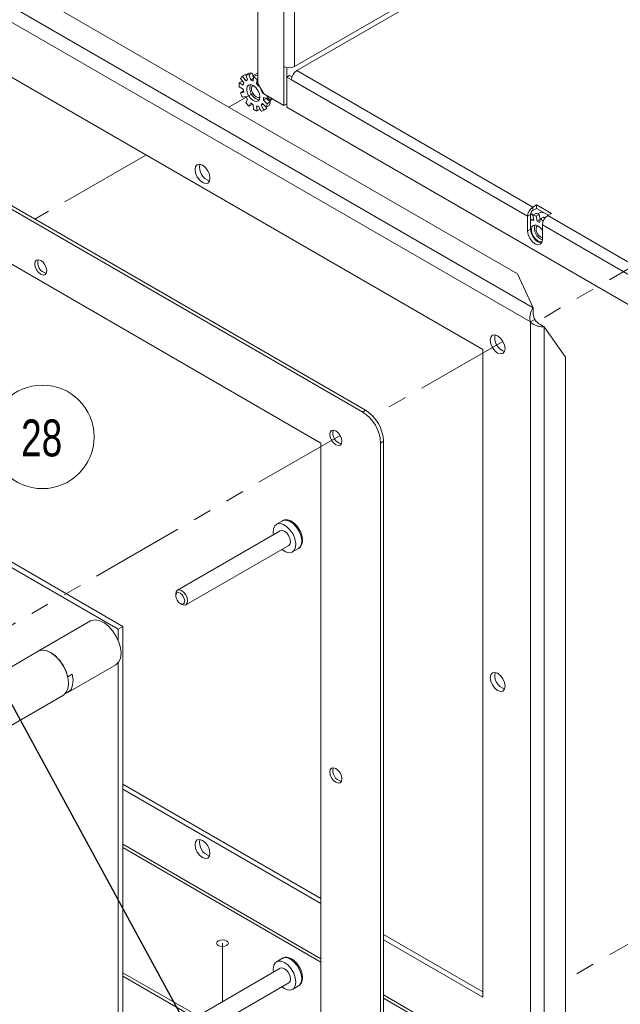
# Paper-space layout 'Sheet2' of a CAD drawing. Header units: millimetres. Extents: x 0 to 420, y 0 to 297.
# Tile 32 of 36: x 185 to 225, y 145 to 212. Entities that reach past the tile are written whole.
import ezdxf

# ---------------------------------------------------------------- set-up
doc = ezdxf.new("R2010")
doc.units = ezdxf.units.MM
doc.linetypes.add('PHANTOM', pattern=[12.7, 6.35, -1.27, 1.27, -1.27, 1.27, -1.27])
doc.styles.add('SLDTEXTSTYLE0', font='TXT', dxfattribs={"width": 0.75})
doc.dimstyles.new('SLDDIMSTYLE2', dxfattribs={"dimtxt": 0.18, "dimasz": 1, "dimexe": 0, "dimexo": 0.0625, "dimgap": 0, "dimtad": 0, "dimtih": 1, "dimtoh": 1, "dimdec": 0, "dimrnd": 1e-09, "dimzin": 0, "dimdsep": 46, "dimtxsty": 'Standard', "dimblk1": 'DOT', "dimblk2": 'DOT', "dimsah": 1, "dimcen": 0.09, "dimadec": 0, "dimazin": 0, "dimtfac": 1, "dimtdec": 0, "dimtofl": 0, "dimtmove": 0, "dimatfit": 3, "dimldrblk": 'DOT', "dimfxl": 1, "dimfrac": 2, "dimtolj": 1, "dimtzin": 0, "dimarcsym": 0})
doc.dimstyles.new('SLDDIMSTYLE3', dxfattribs={"dimtxt": 0.18, "dimasz": 3, "dimexe": 0, "dimexo": 0.0625, "dimgap": 0, "dimtad": 0, "dimtih": 1, "dimtoh": 1, "dimdec": 0, "dimrnd": 1e-09, "dimzin": 0, "dimdsep": 46, "dimtxsty": 'Standard', "dimsah": 1, "dimcen": 0.09, "dimadec": 0, "dimazin": 0, "dimtfac": 3, "dimtdec": 0, "dimtofl": 0, "dimtmove": 0, "dimatfit": 3, "dimfxl": 1, "dimfrac": 2, "dimtolj": 1, "dimtzin": 0, "dimarcsym": 0})

# ---------------------------------------------------------------- blocks, each defined once
blk = doc.blocks.new('SW_NOTE_42')
at = {"color": 0, "linetype": 'Continuous', "lineweight": 0}
blk.add_circle((3.506, 0), 3.506, dxfattribs=at)
at = {"color": 0, "linetype": 'Continuous', "lineweight": 0, "insert": (3.456, 1.176), "char_height": 2.5, "attachment_point": 2, "style": 'SLDTEXTSTYLE0'}
blk.add_mtext('28', dxfattribs=at)
blk = doc.blocks.new('_DOT')
at = {"color": 0, "linetype": 'ByBlock', "lineweight": -2}
blk.add_line((-0.5, 0), (-1, 0), dxfattribs=at)
at = {"color": 0, "linetype": 'ByBlock', "const_width": 0.5}
blk.add_lwpolyline([(-0.25, 0, 1), (0.25, 0, 1)], format="xyb", close=True, dxfattribs=at)

psp = doc.layouts.new('Sheet2')

# ---------------------------------------------------------------- linework, layer by layer
at = {"color": 7, "linetype": 'Continuous', "lineweight": 15}
for p, q in [((200.921, 249.372), (200.921, 207.379)), ((202.678, 208.534), (202.678, 246.188)), ((203.406, 246.188), (203.406, 208.534)), ((153.07, 230.593), (219.584, 192.196)), ((219.4, 191.229), (152.326, 229.95)), ((218.52, 194.49), (157.044, 229.979)), ((216.167, 189.362), (155.558, 224.351)), ((208.233, 185.249), (141.967, 223.504)), ((208.031, 185.132), (141.765, 223.387)), ((205.202, 183.032), (144.593, 218.021)), ((218.74, 217.386), (203.406, 208.534)), ((218.901, 217.106), (203.567, 208.254)), ((200.314, 208.087), (200.112, 207.971)), ((200.535, 208.076), (200.333, 207.96)), ((200.535, 208.076), (200.626, 207.779)), ((200.921, 208.108), (200.619, 207.933)), ((202.678, 205.897), (202.678, 208.534)), ((202.88, 208.462), (202.88, 207.81)), ((203.567, 208.254), (219.568, 199.017)), ((199.868, 207.543), (199.666, 207.427)), ((199.666, 207.427), (199.936, 207.264)), ((199.981, 207.417), (199.751, 207.713)), ((199.868, 207.543), (199.897, 207.526)), ((200.085, 207.99), (199.883, 207.874)), ((199.883, 207.874), (200.107, 207.57)), ((199.936, 207.264), (199.981, 207.417)), ((200.085, 207.99), (200.122, 207.94)), ((200.224, 207.638), (200.107, 207.57)), ((200.107, 207.57), (200.229, 207.622)), ((200.229, 207.622), (200.112, 207.971)), ((200.333, 207.96), (200.44, 207.611)), ((200.619, 207.715), (200.44, 207.611)), ((200.44, 207.611), (200.6, 207.546)), ((200.6, 207.546), (200.633, 207.836)), ((200.619, 207.933), (200.69, 207.869)), ((200.835, 207.953), (200.633, 207.836)), ((200.873, 207.657), (200.829, 207.375)), ((200.921, 207.428), (200.829, 207.375)), ((200.921, 207.685), (200.873, 207.657)), ((202.88, 207.81), (203.082, 207.927)), ((202.88, 207.81), (202.88, 205.781)), ((203.204, 207.624), (202.88, 207.81)), ((203.082, 207.927), (203.242, 207.835)), ((203.204, 207.624), (219.204, 198.387)), ((199.936, 206.997), (199.666, 207.146)), ((199.953, 206.878), (199.751, 206.761)), ((199.751, 206.761), (199.981, 206.791)), ((199.981, 206.791), (199.936, 206.997)), ((199.953, 206.878), (199.962, 206.879)), ((200.829, 207.375), (200.976, 207.213)), ((200.921, 207.379), (201.325, 206.679)), ((200.976, 207.213), (201.004, 207.235)), ((201.169, 206.948), (201.152, 206.936)), ((201.17, 206.947), (201.152, 206.936)), ((201.152, 206.936), (201.239, 206.728)), ((201.282, 206.753), (201.239, 206.728)), ((200.107, 206.494), (199.883, 206.449)), ((200.229, 206.301), (200.107, 206.494)), ((200.112, 206.087), (200.229, 206.301)), ((201.239, 206.728), (201.304, 206.715)), ((201.565, 206.365), (201.305, 206.434)), ((201.305, 206.434), (201.305, 206.247)), ((201.507, 206.364), (201.305, 206.247)), ((201.305, 206.247), (201.565, 206.015)), ((201.325, 206.679), (202.678, 205.897)), ((201.507, 206.38), (201.507, 206.364)), ((201.507, 206.364), (201.767, 206.132)), ((201.717, 206.452), (201.565, 206.365)), ((201.767, 206.132), (201.565, 206.015)), ((201.636, 206.406), (201.694, 206.288)), ((201.694, 206.288), (201.64, 206.245)), ((201.848, 206.377), (201.694, 206.288)), ((201.7, 206.177), (201.911, 206.34)), ((200.44, 206.068), (200.333, 205.843)), ((200.535, 205.96), (200.333, 205.843)), ((200.6, 205.949), (200.44, 206.068)), ((200.548, 205.987), (200.535, 205.96)), ((200.633, 205.62), (200.6, 205.949)), ((200.976, 205.847), (200.829, 205.854)), ((200.829, 205.854), (200.873, 205.521)), ((201.075, 205.638), (200.873, 205.521)), ((201.149, 205.507), (200.976, 205.847)), ((201.073, 205.657), (201.075, 205.638)), ((201.239, 206.028), (201.152, 205.921)), ((201.276, 205.993), (201.152, 205.921)), ((201.152, 205.921), (201.333, 205.585)), ((201.497, 205.785), (201.239, 206.028)), ((201.296, 205.562), (201.498, 205.678)), ((201.535, 205.702), (201.333, 205.585)), ((201.483, 205.798), (201.535, 205.702)), ((201.699, 205.902), (201.497, 205.785)), ((202.678, 205.897), (202.88, 206.014)), ((202.88, 205.781), (259.166, 173.288)), ((135.891, 202.5), (191.45, 170.427)), ((136.215, 202.687), (191.773, 170.614)), ((219.811, 199.157), (219.568, 199.017)), ((219.568, 198.783), (219.568, 199.017)), ((219.811, 198.923), (219.568, 198.783)), ((220.821, 198.573), (219.811, 199.157)), ((219.811, 198.923), (219.811, 199.157)), ((220.619, 198.457), (219.811, 198.923)), ((219.204, 198.387), (219.406, 198.503)), ((219.204, 197.407), (219.204, 198.387)), ((219.499, 198.555), (219.406, 198.501)), ((219.406, 197.524), (219.406, 198.503)), ((219.406, 198.253), (219.491, 198.109)), ((219.435, 198.524), (219.407, 198.508)), ((219.618, 198.182), (219.491, 198.109)), ((219.491, 198.109), (219.63, 198.124)), ((219.499, 198.555), (219.562, 198.449)), ((219.76, 198.583), (219.558, 198.466)), ((219.63, 198.124), (219.558, 198.466)), ((219.996, 198.517), (219.794, 198.4)), ((219.794, 198.4), (219.855, 198.061)), ((220.057, 198.177), (219.855, 198.061)), ((220.112, 198.661), (219.915, 198.547)), ((219.996, 198.517), (220.057, 198.177)), ((220.017, 197.961), (220.096, 198.213)), ((220.047, 198.234), (220.097, 198.213)), ((220.057, 198.177), (220.081, 198.163)), ((220.298, 198.329), (220.096, 198.213)), ((220.339, 198.618), (220.112, 198.661)), ((220.821, 198.573), (220.578, 198.434)), ((220.578, 198.434), (242.196, 185.954)), ((219.204, 197.407), (219.406, 197.524)), ((219.855, 198.061), (220.017, 197.961)), ((220.215, 196.824), (220.215, 197.804)), ((220.215, 197.804), (241.832, 185.324)), ((220.082, 196.66), (220.195, 196.673)), ((219.584, 192.196), (218.52, 194.49)), ((219.584, 191.898), (219.584, 192.196)), ((219.4, 191.229), (219.703, 191.404)), ((219.589, 191.793), (219.584, 191.898)), ((219.4, 139.904), (219.4, 191.229)), ((220.071, 191.055), (219.983, 191.111)), ((220.071, 191.055), (220.329, 190.906)), ((220.329, 190.906), (220.329, 140.227)), ((221.784, 188.836), (220.329, 190.906)), ((216.167, 145.503), (216.167, 189.362)), ((221.784, 143.976), (221.784, 188.836)), ((208.031, 185.132), (208.233, 185.249)), ((205.202, 139.173), (205.202, 183.032)), ((209.445, 183.149), (209.243, 183.033)), ((209.243, 134.507), (209.243, 183.033)), ((209.445, 134.624), (209.445, 183.149)), ((202.596, 177.765), (202.192, 177.532)), ((202.596, 177.765), (202.581, 177.756)), ((202.449, 177.086), (195.479, 173.063)), ((196.05, 172.073), (203.02, 176.097)), ((203.277, 175.651), (203.681, 175.884)), ((195.36, 172.801), (195.36, 172.684)), ((195.663, 172.159), (195.764, 172.101)), ((189.585, 170.98), (186.029, 168.927)), ((191.45, 170.427), (191.773, 170.614)), ((191.45, 169.69), (191.45, 170.427)), ((191.773, 138.304), (191.773, 170.614)), ((186.029, 168.927), (176.937, 163.679)), ((191.45, 140.062), (191.45, 168.135)), ((188.046, 166.132), (191.299, 168.01)), ((188.041, 167.2), (188.344, 167.375)), ((178.652, 160.709), (187.743, 165.958)), ((191.773, 159.935), (205.202, 152.182)), ((191.773, 159.585), (205.202, 151.833)), ((191.773, 155.63), (205.202, 147.877)), ((209.445, 149.733), (216.167, 145.852)), ((209.445, 149.383), (216.167, 145.503)), ((202.596, 148.136), (202.192, 147.903)), ((202.449, 147.458), (195.479, 143.434)), ((191.773, 147.158), (196.852, 144.226)), ((191.773, 146.925), (196.65, 144.11)), ((196.05, 142.444), (203.02, 146.468)), ((203.277, 146.022), (203.681, 146.256)), ((209.445, 145.428), (219.396, 139.684))]:
    psp.add_line(p, q, dxfattribs=at)
at = {"color": 7, "linetype": 'PHANTOM', "lineweight": 0}
for p, q in [((263.247, 216.308), (219.827, 191.242)), ((200.618, 206.737), (198.961, 205.781)), ((193.344, 202.538), (185.814, 198.191)), ((217.535, 189.919), (208.732, 184.837)), ((206.498, 183.547), (150.811, 151.4)), ((263.247, 170.582), (221.784, 146.645)), ((198.529, 145.195), (198.528, 149.156))]:
    psp.add_line(p, q, dxfattribs=at)
at = {"color": 8, "linetype": 'Continuous', "lineweight": 15}
for p, q in [((191.773, 155.852), (205.202, 148.1)), ((209.445, 145.651), (219.4, 139.904))]:
    psp.add_line(p, q, dxfattribs=at)
at = {"color": 7, "linetype": 'Continuous', "lineweight": 15, "flags": 128}
for points in [[(200.618, 206.224), (200.788, 206.165), (200.932, 206.193), (201.028, 206.303), (201.062, 206.48), (201.028, 206.696), (200.932, 206.918), (200.788, 207.113), (200.618, 207.25), (200.448, 207.309), (200.303, 207.281), (200.207, 207.17), (200.173, 206.994), (200.207, 206.778), (200.303, 206.555), (200.448, 206.361), (200.618, 206.224)], [(201.061, 206.449), (201.047, 206.441), (200.936, 206.426), (200.808, 206.476), (200.681, 206.583), (200.576, 206.732), (200.507, 206.899), (200.487, 207.059), (200.516, 207.188), (200.59, 207.265)], [(200.82, 206.34), (200.99, 206.281), (201.016, 206.28)], [(201.498, 205.678), (201.514, 205.688), (201.535, 205.702)], [(197.681, 200.967), (197.643, 201.213), (197.533, 201.465), (197.37, 201.686), (197.176, 201.842), (196.983, 201.909), (196.819, 201.877), (196.71, 201.751), (196.671, 201.55), (196.71, 201.305), (196.819, 201.053), (196.983, 200.832), (197.176, 200.676), (197.37, 200.608), (197.533, 200.64), (197.643, 200.766), (197.681, 200.967)], [(220.215, 196.824), (220.176, 196.623), (220.067, 196.497), (219.903, 196.465), (219.71, 196.532), (219.516, 196.688), (219.352, 196.909), (219.243, 197.162), (219.204, 197.407)], [(219.406, 197.524), (219.445, 197.278), (219.554, 197.026), (219.718, 196.805), (219.912, 196.649), (220.105, 196.582), (220.16, 196.581)], [(220.215, 197.433), (220.081, 197.608), (219.911, 197.745), (219.741, 197.804), (219.597, 197.776), (219.501, 197.665), (219.467, 197.488), (219.501, 197.272), (219.597, 197.05), (219.742, 196.856), (219.912, 196.719), (220.082, 196.66)], [(220.215, 196.923), (220.1, 196.972), (219.973, 197.08), (219.868, 197.229), (219.801, 197.397), (219.781, 197.557), (219.811, 197.685), (219.884, 197.76)], [(186.615, 194.696), (186.585, 194.535), (186.497, 194.434), (186.366, 194.409), (186.211, 194.462), (186.057, 194.587), (185.926, 194.764), (185.838, 194.966), (185.807, 195.162), (185.838, 195.323), (185.926, 195.424), (186.057, 195.449), (186.211, 195.395), (186.366, 195.271), (186.497, 195.094), (186.585, 194.892), (186.615, 194.696)], [(217.682, 189.421), (217.644, 189.666), (217.534, 189.919), (217.371, 190.14), (217.177, 190.296), (216.984, 190.363), (216.82, 190.331), (216.711, 190.205), (216.672, 190.004), (216.711, 189.759), (216.82, 189.506), (216.984, 189.285), (217.177, 189.129), (217.371, 189.062), (217.534, 189.094), (217.644, 189.22), (217.682, 189.421)], [(206.616, 183.149), (206.586, 182.988), (206.498, 182.888), (206.367, 182.862), (206.212, 182.916), (206.058, 183.041), (205.927, 183.218), (205.839, 183.419), (205.808, 183.616), (205.839, 183.777), (205.927, 183.877), (206.058, 183.903), (206.212, 183.849), (206.367, 183.724), (206.498, 183.548), (206.586, 183.346), (206.616, 183.149)], [(201.987, 176.82), (201.97, 176.947), (201.985, 177.215), (202.073, 177.423), (202.225, 177.549), (202.428, 177.581), (202.66, 177.517), (202.9, 177.362), (203.123, 177.131), (203.309, 176.848), (203.438, 176.54)], [(203.02, 176.097), (203.025, 176.1), (203.111, 176.204), (203.139, 176.367), (203.105, 176.564), (203.015, 176.766), (202.882, 176.94), (202.727, 177.062), (202.573, 177.112), (202.449, 177.086)], [(203.438, 176.54), (203.499, 176.236), (203.484, 175.968), (203.396, 175.76), (203.244, 175.634), (203.041, 175.602), (202.809, 175.666), (202.569, 175.821), (202.559, 175.83)], [(195.36, 172.801), (195.388, 172.955), (195.473, 173.059), (195.603, 173.089), (195.757, 173.039), (195.912, 172.917), (196.045, 172.742), (196.135, 172.54), (196.168, 172.343), (196.141, 172.18), (196.055, 172.076), (195.926, 172.047), (195.772, 172.097), (195.764, 172.101)], [(195.386, 172.53), (195.453, 172.379), (195.553, 172.248), (195.669, 172.156), (195.785, 172.119), (195.882, 172.141), (195.946, 172.219), (195.966, 172.341), (195.941, 172.489), (195.874, 172.64), (195.774, 172.771), (195.658, 172.862), (195.542, 172.9), (195.445, 172.878), (195.381, 172.8), (195.36, 172.678), (195.386, 172.53)], [(189.585, 170.98), (189.673, 171.021), (189.931, 171.059), (190.22, 170.999), (190.523, 170.844), (190.821, 170.605), (191.096, 170.296), (191.329, 169.936), (191.507, 169.549), (191.617, 169.158), (191.654, 168.789), (191.614, 168.464), (191.501, 168.203), (191.322, 168.024), (191.299, 168.01)], [(186.029, 168.927), (186.086, 168.956), (186.338, 169.007), (186.624, 168.96), (186.927, 168.818), (187.227, 168.589), (187.505, 168.288), (187.745, 167.934)], [(186.029, 168.927), (186.121, 168.97), (186.37, 169.007), (186.65, 168.952), (186.943, 168.808), (187.233, 168.583), (187.502, 168.292), (187.735, 167.951), (187.918, 167.579), (188.041, 167.2)], [(187.745, 167.934), (187.931, 167.549), (188.051, 167.157), (188.098, 166.784), (188.068, 166.451), (187.965, 166.181), (187.793, 165.99), (187.743, 165.958)], [(217.682, 166.558), (217.644, 166.803), (217.534, 167.056), (217.371, 167.277), (217.177, 167.433), (216.984, 167.5), (216.82, 167.468), (216.711, 167.342), (216.672, 167.141), (216.711, 166.896), (216.82, 166.643), (216.984, 166.422), (217.177, 166.266), (217.371, 166.199), (217.534, 166.231), (217.644, 166.357), (217.682, 166.558)], [(187.881, 166.068), (188.079, 166.153), (188.263, 166.348), (188.372, 166.63), (188.4, 166.981), (188.344, 167.375)], [(206.616, 160.286), (206.586, 160.125), (206.498, 160.025), (206.367, 159.999), (206.212, 160.053), (206.058, 160.178), (205.927, 160.354), (205.839, 160.556), (205.808, 160.753), (205.839, 160.913), (205.927, 161.014), (206.058, 161.04), (206.212, 160.986), (206.367, 160.861), (206.498, 160.684), (206.586, 160.482), (206.616, 160.286)], [(196.671, 155.824), (196.71, 155.579), (196.819, 155.326), (196.983, 155.105), (197.176, 154.949), (197.37, 154.882), (197.533, 154.914), (197.643, 155.04), (197.681, 155.241), (197.643, 155.486), (197.533, 155.739), (197.37, 155.96), (197.176, 156.116), (196.983, 156.183), (196.819, 156.151), (196.71, 156.025), (196.671, 155.824)], [(201.987, 147.191), (201.967, 147.406), (202.004, 147.658), (202.113, 147.842), (202.283, 147.94), (202.497, 147.943), (202.735, 147.849)], [(203.02, 146.468), (203.02, 146.468), (203.108, 146.569), (203.139, 146.729), (203.108, 146.926), (203.02, 147.128), (202.889, 147.304), (202.735, 147.429), (202.58, 147.483), (202.449, 147.458)], [(202.735, 147.849), (202.972, 147.669), (203.186, 147.419), (203.356, 147.125), (203.465, 146.815), (203.502, 146.519), (203.465, 146.267), (203.356, 146.083), (203.186, 145.985), (202.972, 145.983), (202.735, 146.076), (202.559, 146.201)]]:
    psp.add_lwpolyline(points, dxfattribs=at)
at = {"color": 7, "linetype": 'PHANTOM', "lineweight": 0, "flags": 128}
for points in [[(201.062, 206.48), (201.028, 206.696), (200.932, 206.918), (200.788, 207.113), (200.618, 207.25), (200.448, 207.309), (200.303, 207.281), (200.207, 207.17), (200.173, 206.994), (200.207, 206.778), (200.303, 206.555), (200.448, 206.361), (200.618, 206.224), (200.788, 206.165), (200.932, 206.193), (201.028, 206.303), (201.062, 206.48)], [(198.245, 149.319), (198.159, 149.244), (198.128, 149.156), (198.159, 149.068), (198.245, 148.993), (198.375, 148.943), (198.528, 148.925), (198.681, 148.943), (198.811, 148.993), (198.898, 149.068), (198.928, 149.156), (198.898, 149.245), (198.811, 149.319), (198.681, 149.369), (198.528, 149.387), (198.375, 149.369), (198.245, 149.319)]]:
    psp.add_lwpolyline(points, dxfattribs=at)
at = {"color": 8, "linetype": 'Continuous', "lineweight": 15, "flags": 128}
for points in [[(203.681, 175.884), (203.801, 175.993), (203.888, 176.201), (203.903, 176.47), (203.842, 176.773), (203.713, 177.081), (203.527, 177.365), (203.304, 177.595), (203.064, 177.75), (202.832, 177.814), (202.629, 177.782), (202.596, 177.765)], [(203.681, 146.256), (203.76, 146.316), (203.869, 146.5), (203.906, 146.753), (203.869, 147.048), (203.76, 147.358), (203.59, 147.653), (203.376, 147.902), (203.139, 148.082), (202.901, 148.176), (202.687, 148.174), (202.596, 148.136)]]:
    psp.add_lwpolyline(points, dxfattribs=at)
at = {"color": 7, "linetype": 'Continuous', "lineweight": 15}
for centre, radius, start, end in [((200.393, 207.462), 0.63, 77.01841, 97.26534), ((203.042, 209.236), 0.79, 242.60967, 297.39033), ((203.993, 207.588), 0.79, 122.60548, 177.39452), ((200.935, 207.286), 1.277, 173.68815, 186.31185), ((200.21, 207.471), 0.519, 129.11762, 152.18102), ((200.191, 207.346), 0.63, 77.01841, 97.26534), ((199.83, 206.505), 1.555, 47.84195, 58.90991), ((200.118, 206.752), 1.399, 54.9861, 59.17892), ((201.874, 207.471), 2.238, 198.50205, 207.18021), ((201.184, 207.057), 0.804, 161.63005, 243.03056), ((201.747, 207.345), 2.063, 217.57158, 226.73523), ((199.826, 206.138), 1.754, 7.42343, 13.96228), ((200.977, 206.242), 0.798, 334.76418, 352.04555), ((201.137, 206.504), 1.018, 240.2992, 254.9902), ((201.065, 205.963), 0.463, 280.5114, 305.37645), ((200.775, 206.125), 0.798, 334.76418, 352.04555), ((197.918, 201.687), 0.94, 166.50195, 253.49268), ((219.994, 198.351), 0.79, 122.60548, 177.39452), ((219.757, 198.487), 0.351, 122.60548, 177.39452), ((219.663, 198.129), 0.456, 111.0064, 119.98379), ((219.448, 197.626), 0.848, 65.94898, 82.5472), ((219.65, 197.742), 0.848, 65.94898, 82.5472), ((218.945, 196.787), 1.833, 43.77328, 51.07973), ((221.004, 197.768), 0.79, 122.60548, 177.39452), ((219.203, 196.968), 1.747, 47.48126, 51.16819), ((220.501, 197.562), 0.823, 162.78173, 249.55578), ((186.744, 195.237), 0.731, 163.01275, 256.98188), ((217.919, 190.141), 0.94, 166.50195, 253.49268), ((206.611, 182.913), 2.635, 2.60548, 57.39452), ((206.813, 183.03), 2.635, 2.60548, 57.39452), ((206.745, 183.69), 0.731, 163.01275, 256.98188), ((217.919, 167.278), 0.94, 166.50195, 253.49268), ((206.745, 160.827), 0.731, 163.01275, 256.98188), ((197.918, 155.961), 0.94, 166.50195, 253.49268)]:
    psp.add_arc(centre, radius, start, end, dxfattribs=at)
for points, knots in [([(219.584, 192.196), (219.57, 192.175), (219.54, 192.134), (219.495, 192.054), (219.452, 191.957), (219.413, 191.845), (219.385, 191.723), (219.367, 191.598), (219.363, 191.47), (219.371, 191.366), (219.385, 191.286), (219.395, 191.248), (219.4, 191.229)], [0, 0, 0, 0, 0.098094, 0.19829, 0.311682, 0.428362, 0.541768, 0.658463, 0.771869, 0.888564, 0.944096, 1, 1, 1, 1]), ([(219.589, 191.796), (219.589, 191.795), (219.59, 191.775), (219.595, 191.727), (219.607, 191.655), (219.626, 191.577), (219.653, 191.498), (219.681, 191.44), (219.699, 191.41), (219.703, 191.404)], [0, 0, 0, 0, 0.016577, 0.206212, 0.390923, 0.580987, 0.765698, 0.955761, 1, 1, 1, 1]), ([(219.703, 191.404), (219.734, 191.356), (219.796, 191.261), (219.912, 191.161), (219.971, 191.12), (219.997, 191.101)], [0, 0, 0, 0, 0.3545697, 0.7099124, 1, 1, 1, 1]), ([(219.4, 191.229), (219.452, 191.182), (219.566, 191.082), (219.79, 190.974), (220.029, 190.909), (220.213, 190.894), (220.301, 190.903), (220.329, 190.906)], [0, 0, 0, 0, 0.1983753, 0.4283357, 0.6583249, 0.8883136, 1, 1, 1, 1]), ([(203.716, 177.204), (203.708, 177.219), (203.652, 177.328), (203.502, 177.501), (203.281, 177.694), (203.046, 177.81), (202.825, 177.839), (202.662, 177.815), (202.597, 177.758), (202.582, 177.745)], [0, 0, 0, 0, 0.032134, 0.223249, 0.415985, 0.611985, 0.785646, 0.950035, 1, 1, 1, 1]), ([(203.685, 175.895), (203.731, 175.926), (203.834, 175.995), (203.923, 176.181), (203.963, 176.414), (203.936, 176.686), (203.855, 176.961), (203.759, 177.128), (203.716, 177.204)], [0, 0, 0, 0, 0.135505, 0.301184, 0.474025, 0.65774, 0.844794, 1, 1, 1, 1]), ([(203.737, 147.543), (203.734, 147.55), (203.686, 147.65), (203.547, 147.822), (203.332, 148.029), (203.098, 148.162), (202.876, 148.21), (202.699, 148.198), (202.622, 148.141), (202.598, 148.124)], [0, 0, 0, 0, 0.013573, 0.202913, 0.393594, 0.587167, 0.762184, 0.926673, 1, 1, 1, 1]), ([(203.663, 146.258), (203.706, 146.281), (203.808, 146.336), (203.907, 146.506), (203.96, 146.73), (203.948, 146.995), (203.876, 147.278), (203.782, 147.457), (203.737, 147.543)], [0, 0, 0, 0, 0.118011, 0.284815, 0.455786, 0.638291, 0.826019, 1, 1, 1, 1])]:
    psp.add_open_spline(points, degree=3, knots=knots, dxfattribs=at)

# ---------------------------------------------------------------- block references
at = {"color": 7, "linetype": 'Continuous', "lineweight": 0}
psp.add_blockref('SW_NOTE_42', (182.816, 183.45), dxfattribs=at)

# ---------------------------------------------------------------- leaders
for points, dimstyle in [([(180.841, 171.544), (212.675, 113.189), (219.025, 113.189)], 'SLDDIMSTYLE3'), ([(179.375, 146.479), (185.207, 105.584), (191.557, 105.584)], 'SLDDIMSTYLE2')]:
    psp.add_leader(points, dimstyle=dimstyle, dxfattribs=at)

doc.saveas('drawing.dxf')
